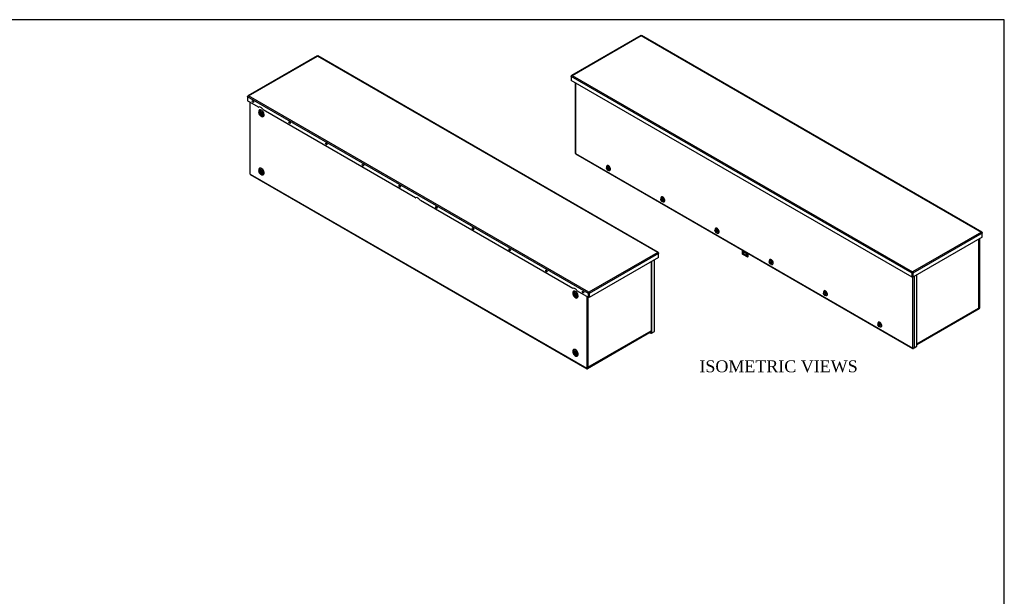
# Model space of a CAD drawing. Header units: inches. Extents: x 1 to 240, y -1 to 159.
# Tile 11 of 11: x 115 to 240, y 87 to 159. Entities that reach past the tile are written whole.
import ezdxf
from ezdxf.enums import TextEntityAlignment as Align

# ---------------------------------------------------------------- set-up
doc = ezdxf.new("R2010")
doc.units = ezdxf.units.IN
doc.header["$MEASUREMENT"] = 0
for name, color, linetype in [('COM55240', 7, 'Continuous'), ('COM70472-33', 7, 'Continuous'), ('COM70473-33', 7, 'Continuous'), ('COM70474-5', 7, 'Continuous'), ('COM70985-13', 7, 'Continuous'), ('Default', 7, 'Continuous'), ('SCS19475', 7, 'Continuous')]:
    doc.layers.add(name, color=color, linetype=linetype)
doc.styles.add('SEACAD_Times_New_Roman', font='times.ttf')

# ---------------------------------------------------------------- blocks, each defined once
blk = doc.blocks.new('SE')
at = {"layer": 'COM55240', "color": 7, "linetype": 'Continuous'}
for p, q in [((206.52, 130.18), (206.52, 129.73)), ((206.57, 129.65), (207.19, 129.3)), ((206.61, 130.13), (206.61, 130.04)), ((206.61, 130.04), (206.61, 130.04)), ((206.61, 130.04), (206.61, 130.04)), ((206.79, 129.94), (206.61, 130.04)), ((206.63, 130.12), (206.62, 130.07)), ((206.62, 130.07), (206.79, 129.97)), ((207.03, 129.72), (206.72, 129.9)), ((206.76, 129.67), (206.72, 129.64)), ((206.72, 129.64), (207.03, 129.46)), ((206.76, 129.67), (207.07, 129.49)), ((206.79, 129.94), (206.79, 130.03)), ((206.79, 129.94), (206.79, 129.94)), ((206.79, 129.94), (206.79, 129.94)), ((207.07, 129.49), (207.03, 129.46)), ((207.21, 129.3), (207.25, 129.33)), ((207.23, 129.32), (207.23, 129.78)), ((207.23, 129.32), (207.27, 129.35)), ((207.27, 129.35), (207.27, 129.75))]:
    blk.add_line(p, q, dxfattribs=at)
for centre, major_axis, start_param, end_param in [((206.6, 129.73), (-0.062, 0.108), 1.209429, 1.932163), ((206.67, 130.07), (-0.043, -0.0745), 5.061455, 5.497787), ((206.72, 129.77), (0.078, -0.135), 2.356194, 5.497787), ((206.76, 129.79), (0.078, -0.135), 3.402495, 5.497787), ((206.85, 129.97), (-0.043, -0.0745), -0.828194, -0.785398), ((207.05, 129.86), (-0.0312, 0.0541), 0.493011, 4.219378), ((207.03, 129.59), (-0.078, 0.135), 2.356194, 5.497787), ((207.09, 129.89), (-0.0312, 0.0541), 1.458944, 2.440725), ((207.07, 129.61), (-0.078, 0.135), 2.356194, 2.88069), ((207.15, 129.41), (-0.063, 0.108), 2.780226, 3.50296), ((207.19, 129.43), (-0.062, 0.108), 3.141593, 3.50296)]:
    blk.add_ellipse(centre, major_axis=major_axis, ratio=0.57735, start_param=start_param, end_param=end_param, dxfattribs=at)
at = {"layer": 'COM70472-33', "color": 7, "linetype": 'Continuous'}
for p, q in [((236.42, 122.84), (236.42, 131.58)), ((236.47, 122.87), (236.47, 131.61)), ((236.42, 122.84), (236.35, 122.88)), ((236.4, 122.79), (228.55, 118.26)), ((236.4, 122.74), (228.55, 118.21)), ((236.32, 122.84), (236.4, 122.79))]:
    blk.add_line(p, q, dxfattribs=at)
for major_axis in [(-0.054, -0.0935), (-0.018, -0.0312)]:
    blk.add_ellipse((236.4, 122.82), major_axis=major_axis, ratio=0.57735, start_param=0.785398, end_param=2.356194, dxfattribs=at)
at = {"layer": 'COM70473-33', "color": 7, "linetype": 'Continuous'}
for p, q in [((185.48, 151.25), (185.48, 142.41)), ((185.52, 151.23), (185.52, 142.36)), ((185.53, 142.36), (185.52, 142.36)), ((185.53, 142.34), (185.53, 142.36)), ((185.53, 142.34), (228.02, 117.81)), ((185.55, 142.29), (228.04, 117.76)), ((189.44, 140.68), (189.42, 140.56)), ((189.6, 140.25), (189.71, 140.2)), ((196.27, 136.74), (196.26, 136.61)), ((196.44, 136.31), (196.55, 136.26)), ((203.11, 132.79), (203.1, 132.67)), ((203.27, 132.36), (203.39, 132.31)), ((209.95, 128.84), (209.93, 128.72)), ((210.11, 128.41), (210.22, 128.36)), ((228.03, 117.82), (228.03, 126.74)), ((228.19, 126.82), (228.19, 117.82)), ((228.55, 118.03), (228.55, 127.03)), ((216.78, 124.9), (216.77, 124.77)), ((216.95, 124.47), (217.06, 124.42)), ((223.62, 120.95), (223.61, 120.82)), ((223.78, 120.52), (223.9, 120.47)), ((228.19, 117.82), (228.55, 118.03)), ((228.02, 117.82), (228.02, 117.81)), ((228.03, 117.82), (228.02, 117.82)), ((228.19, 117.82), (228.1, 117.77))]:
    blk.add_line(p, q, dxfattribs=at)
for centre, major_axis, start_param, end_param in [((185.59, 142.41), (0.108, 0), 3.141593, 3.926991), ((185.6, 142.39), (0.054, 0.0935), 2.356194, 3.141593), ((189.58, 140.45), (0.112, -0.194), 0, 3.926991), ((189.68, 140.51), (-0.175, 0.304), 0, 0.661978), ((189.68, 140.51), (-0.175, 0.304), 2.479614, 6.283185), ((189.58, 140.45), (0.112, -0.194), 5.379796, 6.283185), ((196.42, 136.5), (0.112, -0.194), 0, 3.926991), ((196.52, 136.56), (-0.175, 0.304), 0, 0.661978), ((196.52, 136.56), (-0.175, 0.304), 2.479614, 6.283185), ((196.42, 136.5), (0.112, -0.194), 5.379796, 6.283185), ((203.36, 132.61), (-0.175, 0.304), 0, 0.661978), ((203.36, 132.61), (-0.175, 0.304), 2.479614, 6.283185), ((203.25, 132.55), (0.112, -0.194), 0, 3.926991), ((203.25, 132.55), (0.112, -0.194), 5.379796, 6.283185), ((210.09, 128.61), (0.112, -0.194), 0, 3.926991), ((210.19, 128.66), (-0.175, 0.304), 0, 0.661978), ((210.19, 128.66), (-0.175, 0.304), 2.479614, 6.283185), ((210.09, 128.61), (0.112, -0.194), 5.379796, 6.283185), ((216.93, 124.66), (0.112, -0.194), 0, 3.926991), ((217.03, 124.72), (-0.175, 0.304), 0, 0.661978), ((217.03, 124.72), (-0.175, 0.304), 2.479614, 6.283185), ((216.93, 124.66), (0.112, -0.194), 5.379796, 6.283185), ((223.76, 120.71), (0.112, -0.194), 0, 3.926991), ((223.87, 120.77), (-0.175, 0.304), 0, 0.661978), ((223.87, 120.77), (-0.175, 0.304), 2.479614, 6.283185), ((223.76, 120.71), (0.112, -0.194), 5.379796, 6.283185), ((228.1, 117.85), (0.054, 0.0935), 2.356194, 3.926991), ((228.11, 117.86), (0.108, 0), 3.926991, 5.497787)]:
    blk.add_ellipse(centre, major_axis=major_axis, ratio=0.57735, start_param=start_param, end_param=end_param, dxfattribs=at)
for points in [[(189.54, 140.75), (189.55, 140.75), (189.56, 140.75), (189.58, 140.76), (189.63, 140.74), (189.68, 140.71), (189.74, 140.65), (189.8, 140.58), (189.83, 140.5), (189.86, 140.42), (189.86, 140.38), (189.86, 140.36)], [(196.38, 136.8), (196.38, 136.8), (196.39, 136.81), (196.41, 136.81), (196.46, 136.8), (196.52, 136.76), (196.58, 136.7), (196.63, 136.63), (196.67, 136.55), (196.69, 136.47), (196.69, 136.43), (196.7, 136.42)], [(203.22, 132.85), (203.22, 132.86), (203.23, 132.86), (203.25, 132.86), (203.3, 132.85), (203.36, 132.81), (203.42, 132.76), (203.47, 132.68), (203.51, 132.6), (203.53, 132.53), (203.53, 132.49), (203.53, 132.47)], [(210.05, 128.91), (210.06, 128.91), (210.07, 128.91), (210.09, 128.92), (210.14, 128.9), (210.19, 128.87), (210.25, 128.81), (210.31, 128.74), (210.35, 128.65), (210.37, 128.58), (210.37, 128.54), (210.37, 128.52)], [(216.89, 124.96), (216.89, 124.96), (216.9, 124.96), (216.92, 124.97), (216.97, 124.96), (217.03, 124.92), (217.09, 124.86), (217.14, 124.79), (217.18, 124.71), (217.2, 124.63), (217.21, 124.59), (217.21, 124.57)], [(223.73, 121.01), (223.73, 121.01), (223.74, 121.02), (223.76, 121.02), (223.81, 121.01), (223.87, 120.97), (223.93, 120.92), (223.98, 120.84), (224.02, 120.76), (224.04, 120.68), (224.04, 120.65), (224.04, 120.63)]]:
    blk.add_open_spline(points, degree=3, knots=[0.5107772, 0.5107772, 0.5107772, 0.5107772, 0.5281112, 0.5891376, 0.6462858, 0.7074849, 0.768708, 0.8307774, 0.8933037, 0.9554602, 1, 1, 1, 1], dxfattribs=at)
at = {"layer": 'COM70474-5', "color": 7, "linetype": 'Continuous'}
for p, q in [((236.33, 122.86), (236.33, 131.53)), ((236.36, 122.9), (236.36, 131.54)), ((236.33, 122.86), (236.32, 122.85)), ((228.55, 118.35), (236.32, 122.84)), ((228.55, 118.32), (236.3, 122.79)), ((236.32, 122.85), (236.32, 122.84))]:
    blk.add_line(p, q, dxfattribs=at)
for centre, major_axis, start_param, end_param in [((236.26, 122.9), (-0.108, 0), 2.356194, 3.141593), ((236.24, 122.88), (-0.054, 0.0935), 3.141593, 3.926991)]:
    blk.add_ellipse(centre, major_axis=major_axis, ratio=0.57735, start_param=start_param, end_param=end_param, dxfattribs=at)
at = {"layer": 'COM70985-13', "color": 7, "linetype": 'Continuous'}
for p, q in [((193.75, 157.21), (185.03, 152.17)), ((185.1, 152.17), (193.79, 157.19)), ((193.79, 157.19), (236.68, 132.43)), ((236.75, 132.43), (193.83, 157.21)), ((184.99, 152.06), (184.99, 152.11)), ((184.99, 152.11), (185.01, 152.1)), ((227.94, 127.26), (184.99, 152.06)), ((184.99, 152.06), (184.99, 151.53)), ((227.94, 126.74), (184.99, 151.53)), ((185.1, 152.17), (227.99, 127.41)), ((236.68, 132.43), (227.99, 127.41)), ((236.78, 132.31), (228.04, 127.26)), ((236.78, 131.79), (228.04, 126.74)), ((236.78, 132.37), (236.76, 132.36)), ((236.78, 132.37), (236.78, 132.31)), ((236.78, 131.79), (236.78, 132.31)), ((227.94, 127.26), (227.99, 127.29)), ((227.94, 126.74), (227.94, 127.26)), ((227.94, 126.74), (227.99, 126.77)), ((227.99, 127.35), (227.99, 127.41)), ((227.99, 126.77), (227.99, 127.29)), ((228.04, 127.26), (227.99, 127.29)), ((227.99, 127.29), (227.99, 126.77)), ((228.04, 126.74), (227.99, 126.77)), ((228.04, 127.26), (228.04, 126.74))]:
    blk.add_line(p, q, dxfattribs=at)
for centre, radius, start, end in [((185.16, 152.01), 0.175, 112.835, 165.444), ((236.61, 132.27), 0.175, 14.556, 67.165), ((228.11, 127.28), 0.175, 134.556, 187.165), ((228.07, 127.32), 0.0836, 159.347, 200.4994), ((227.86, 127.28), 0.175, 352.835, 45.444), ((227.91, 127.32), 0.0836, 339.5006, 20.653)]:
    blk.add_arc(centre, radius, start, end, dxfattribs=at)
for points, knots in [([(193.75, 157.21), (193.75, 157.21), (193.76, 157.21), (193.77, 157.2), (193.78, 157.2), (193.79, 157.19)], [0.5, 0.5, 0.5, 0.5, 0.75, 0.75, 1, 1, 1, 1]), ([(193.79, 157.19), (193.8, 157.2), (193.8, 157.2), (193.82, 157.21), (193.82, 157.21), (193.83, 157.21)], [0, 0, 0, 0, 0.25, 0.25, 0.5, 0.5, 0.5, 0.5]), ([(185.1, 152.17), (185.08, 152.18), (185.07, 152.18), (185.05, 152.18), (185.04, 152.18), (185.02, 152.17), (185.01, 152.16), (185, 152.14), (185, 152.13), (184.99, 152.11)], [0, 0, 0, 0, 0.25, 0.25, 0.5, 0.5, 0.75, 0.75, 1, 1, 1, 1]), ([(236.78, 132.37), (236.78, 132.38), (236.78, 132.39), (236.76, 132.41), (236.76, 132.42), (236.74, 132.43), (236.73, 132.43), (236.71, 132.44), (236.69, 132.43), (236.68, 132.43)], [0, 0, 0, 0, 0.25, 0.25, 0.5, 0.5, 0.75, 0.75, 1, 1, 1, 1])]:
    blk.add_open_spline(points, degree=3, knots=knots, dxfattribs=at)
at = {"layer": 'SCS19475', "color": 7, "linetype": 'Continuous'}
for p, q in [((189.42, 140.46), (189.43, 140.46)), ((189.48, 140.42), (189.45, 140.44)), ((189.45, 140.4), (189.48, 140.38)), ((189.48, 140.45), (189.48, 140.42)), ((189.5, 140.44), (189.48, 140.42)), ((189.48, 140.43), (189.5, 140.42)), ((189.48, 140.38), (189.52, 140.4)), ((189.48, 140.38), (189.48, 140.35)), ((189.5, 140.34), (189.48, 140.33)), ((189.5, 140.41), (189.5, 140.44)), ((189.53, 140.39), (189.5, 140.41)), ((189.54, 140.39), (189.5, 140.37)), ((189.5, 140.37), (189.53, 140.35)), ((189.5, 140.34), (189.5, 140.37)), ((189.52, 140.4), (189.52, 140.38)), ((189.54, 140.39), (189.64, 140.33)), ((196.26, 136.51), (196.26, 136.51)), ((196.32, 136.48), (196.29, 136.49)), ((196.29, 136.45), (196.32, 136.43)), ((196.32, 136.5), (196.32, 136.48)), ((196.34, 136.49), (196.32, 136.48)), ((196.32, 136.48), (196.34, 136.47)), ((196.32, 136.43), (196.35, 136.45)), ((196.32, 136.43), (196.32, 136.4)), ((196.34, 136.39), (196.32, 136.38)), ((196.34, 136.46), (196.34, 136.49)), ((196.37, 136.45), (196.34, 136.46)), ((196.38, 136.44), (196.34, 136.42)), ((196.34, 136.42), (196.37, 136.4)), ((196.34, 136.39), (196.34, 136.42)), ((196.36, 136.45), (196.36, 136.43)), ((196.38, 136.44), (196.48, 136.39)), ((203.09, 132.57), (203.1, 132.56)), ((203.15, 132.53), (203.12, 132.55)), ((203.12, 132.5), (203.15, 132.48)), ((203.15, 132.56), (203.15, 132.53)), ((203.17, 132.54), (203.15, 132.53)), ((203.15, 132.48), (203.19, 132.51)), ((203.15, 132.48), (203.15, 132.46)), ((203.16, 132.53), (203.17, 132.52)), ((203.17, 132.45), (203.16, 132.44)), ((203.17, 132.52), (203.17, 132.54)), ((203.2, 132.5), (203.17, 132.52)), ((203.22, 132.5), (203.17, 132.47)), ((203.17, 132.47), (203.2, 132.45)), ((203.17, 132.44), (203.17, 132.47)), ((203.19, 132.5), (203.19, 132.48)), ((203.22, 132.5), (203.32, 132.44)), ((209.93, 128.62), (209.94, 128.62)), ((209.99, 128.58), (209.96, 128.6)), ((209.96, 128.55), (209.99, 128.54)), ((209.99, 128.61), (209.99, 128.58)), ((210.01, 128.59), (209.99, 128.58)), ((209.99, 128.58), (210.01, 128.57)), ((209.99, 128.54), (210.03, 128.56)), ((209.99, 128.54), (209.99, 128.51)), ((210.01, 128.5), (209.99, 128.49)), ((210.01, 128.57), (210.01, 128.6)), ((210.04, 128.55), (210.01, 128.57)), ((210.05, 128.55), (210.01, 128.52)), ((210.01, 128.52), (210.04, 128.51)), ((210.01, 128.5), (210.01, 128.52)), ((210.03, 128.56), (210.03, 128.54)), ((210.05, 128.55), (210.15, 128.49)), ((216.77, 124.67), (216.77, 124.67)), ((216.83, 124.63), (216.8, 124.65)), ((216.8, 124.61), (216.83, 124.59)), ((216.83, 124.66), (216.83, 124.63)), ((216.85, 124.65), (216.83, 124.63)), ((216.83, 124.64), (216.85, 124.63)), ((216.83, 124.59), (216.86, 124.61)), ((216.83, 124.59), (216.83, 124.56)), ((216.85, 124.55), (216.83, 124.54)), ((216.85, 124.62), (216.85, 124.65)), ((216.88, 124.61), (216.85, 124.62)), ((216.89, 124.6), (216.85, 124.58)), ((216.85, 124.58), (216.88, 124.56)), ((216.85, 124.55), (216.85, 124.58)), ((216.87, 124.61), (216.87, 124.59)), ((216.89, 124.6), (216.99, 124.54)), ((223.6, 120.73), (223.61, 120.72)), ((223.66, 120.69), (223.63, 120.7)), ((223.63, 120.66), (223.66, 120.64)), ((223.66, 120.71), (223.66, 120.69)), ((223.68, 120.7), (223.66, 120.69)), ((223.66, 120.64), (223.7, 120.66)), ((223.66, 120.64), (223.66, 120.61)), ((223.67, 120.69), (223.68, 120.68)), ((223.68, 120.61), (223.67, 120.6)), ((223.68, 120.68), (223.68, 120.7)), ((223.71, 120.66), (223.68, 120.68)), ((223.73, 120.65), (223.68, 120.63)), ((223.68, 120.63), (223.71, 120.61)), ((223.68, 120.6), (223.68, 120.63)), ((223.71, 120.66), (223.71, 120.64)), ((223.73, 120.65), (223.83, 120.6))]:
    blk.add_line(p, q, dxfattribs=at)
for centre, radius, start, end in [((189.55, 140.48), 0.135, 115.8743, 172.2081), ((189.64, 140.72), 0.288, 237.5669, 242.4331), ((189.63, 140.44), 0.154, 167.4883, 176.2687), ((189.57, 140.36), 0.0909, 183.4589, 195.9327), ((189.64, 140.58), 0.289, 237.5672, 242.4328), ((189.65, 140.43), 0.154, 167.4878, 176.2693), ((189.59, 140.34), 0.0909, 183.4575, 195.9341), ((189.61, 140.57), 0.199, 244.7363, 278.4329), ((189.61, 140.53), 0.199, 244.7215, 278.4478), ((196.39, 136.53), 0.135, 115.8743, 172.2081), ((196.47, 136.77), 0.288, 237.5669, 242.4331), ((196.47, 136.49), 0.154, 167.4883, 176.2687), ((196.49, 136.48), 0.154, 167.4878, 176.2693), ((196.41, 136.41), 0.0909, 183.4589, 195.9327), ((196.47, 136.63), 0.289, 237.5672, 242.4328), ((196.43, 136.4), 0.0909, 183.4575, 195.9341), ((196.45, 136.63), 0.199, 244.7363, 278.4329), ((196.45, 136.58), 0.199, 244.7215, 278.4478), ((203.23, 132.58), 0.135, 115.8743, 172.2081), ((203.31, 132.55), 0.154, 167.4883, 176.2687), ((203.24, 132.46), 0.0909, 183.4589, 195.9327), ((203.31, 132.82), 0.288, 237.5669, 242.4331), ((203.31, 132.68), 0.289, 237.5672, 242.4328), ((203.33, 132.53), 0.154, 167.4878, 176.2693), ((203.26, 132.45), 0.0909, 183.4575, 195.9341), ((203.29, 132.68), 0.199, 244.7363, 278.4329), ((203.29, 132.63), 0.199, 244.7215, 278.4478), ((210.06, 128.64), 0.135, 115.8743, 172.2081), ((210.15, 128.88), 0.288, 237.5669, 242.4331), ((210.14, 128.6), 0.154, 167.4883, 176.2687), ((210.08, 128.51), 0.0909, 183.4589, 195.9327), ((210.15, 128.73), 0.289, 237.5672, 242.4328), ((210.16, 128.59), 0.154, 167.4878, 176.2693), ((210.1, 128.5), 0.0909, 183.4575, 195.9341), ((210.12, 128.73), 0.199, 244.7363, 278.4329), ((210.12, 128.69), 0.199, 244.7215, 278.4478), ((216.9, 124.69), 0.135, 115.8743, 172.2081), ((216.98, 124.93), 0.288, 237.5669, 242.4331), ((216.98, 124.65), 0.154, 167.4883, 176.2687), ((216.92, 124.57), 0.0909, 183.4589, 195.9327), ((216.98, 124.79), 0.289, 237.5672, 242.4328), ((217, 124.64), 0.154, 167.4878, 176.2693), ((216.94, 124.56), 0.0909, 183.4575, 195.9341), ((216.96, 124.79), 0.199, 244.7363, 278.4329), ((216.96, 124.74), 0.199, 244.7215, 278.4478), ((223.74, 120.74), 0.135, 115.8743, 172.2081), ((223.82, 120.7), 0.154, 167.4883, 176.2687), ((223.75, 120.62), 0.0909, 183.4589, 195.9327), ((223.82, 120.98), 0.288, 237.5669, 242.4331), ((223.82, 120.84), 0.289, 237.5672, 242.4328), ((223.84, 120.69), 0.154, 167.4878, 176.2693), ((223.77, 120.61), 0.0909, 183.4575, 195.9341), ((223.8, 120.84), 0.199, 244.7363, 278.4329), ((223.8, 120.79), 0.199, 244.7215, 278.4478)]:
    blk.add_arc(centre, radius, start, end, dxfattribs=at)
for centre, major_axis, start_param, end_param in [((189.53, 140.42), (-0.08, 0.139), 0.857913, 0.957558), ((189.49, 140.4), (0.0316, -0.0547), 2.596145, 3.476175), ((189.49, 140.4), (-0.0316, 0.0547), 1.236214, 2.116244), ((189.58, 140.45), (-0.089, 0.155), 3.156358, 6.266029), ((189.49, 140.4), (0.0316, -0.0547), 1.236214, 2.116244), ((189.49, 140.4), (-0.0316, 0.0547), 2.596145, 3.476175), ((189.53, 140.42), (0.08, -0.139), 0.613238, 0.957558), ((196.37, 136.47), (-0.08, 0.139), 0.857913, 0.957558), ((196.42, 136.5), (-0.089, 0.155), 3.156358, 6.266029), ((196.33, 136.45), (0.0316, -0.0547), 2.596145, 3.476175), ((196.33, 136.45), (-0.0316, 0.0547), 1.236214, 2.116244), ((196.33, 136.45), (0.0316, -0.0547), 1.236214, 2.116244), ((196.33, 136.45), (-0.0316, 0.0547), 2.596145, 3.476175), ((196.37, 136.47), (0.08, -0.139), 0.613238, 0.957558), ((203.21, 132.53), (-0.08, 0.139), 0.857913, 0.957558), ((203.16, 132.5), (0.0316, -0.0547), 2.596145, 3.476175), ((203.16, 132.5), (-0.0316, 0.0547), 1.236214, 2.116244), ((203.25, 132.55), (-0.089, 0.155), 3.156358, 6.266029), ((203.16, 132.5), (0.0316, -0.0547), 1.236214, 2.116244), ((203.16, 132.5), (-0.0316, 0.0547), 2.596145, 3.476175), ((203.21, 132.53), (0.08, -0.139), 0.613238, 0.957558), ((210.04, 128.58), (-0.08, 0.139), 0.857913, 0.957558), ((210, 128.55), (0.0316, -0.0547), 2.596145, 3.476175), ((210, 128.55), (-0.0316, 0.0547), 1.236214, 2.116244), ((210.09, 128.61), (-0.089, 0.155), 3.156358, 6.266029), ((210, 128.55), (0.0316, -0.0547), 1.236214, 2.116244), ((210, 128.55), (-0.0316, 0.0547), 2.596145, 3.476175), ((210.04, 128.58), (0.08, -0.139), 0.613238, 0.957558), ((216.88, 124.63), (-0.08, 0.139), 0.857913, 0.957558), ((216.84, 124.61), (0.0316, -0.0547), 2.596145, 3.476175), ((216.84, 124.61), (-0.0316, 0.0547), 1.236214, 2.116244), ((216.93, 124.66), (-0.089, 0.155), 3.156358, 6.266029), ((216.84, 124.61), (0.0316, -0.0547), 1.236214, 2.116244), ((216.84, 124.61), (-0.0316, 0.0547), 2.596145, 3.476175), ((216.88, 124.63), (0.08, -0.139), 0.613238, 0.957558), ((223.72, 120.68), (-0.08, 0.139), 0.857913, 0.957558), ((223.67, 120.66), (0.0316, -0.0547), 2.596145, 3.476175), ((223.67, 120.66), (-0.0316, 0.0547), 1.236214, 2.116244), ((223.76, 120.71), (-0.089, 0.155), 3.156358, 6.266029), ((223.67, 120.66), (0.0316, -0.0547), 1.236214, 2.116244), ((223.67, 120.66), (-0.0316, 0.0547), 2.596145, 3.476175), ((223.72, 120.68), (0.08, -0.139), 0.613238, 0.957558)]:
    blk.add_ellipse(centre, major_axis=major_axis, ratio=0.57735, start_param=start_param, end_param=end_param, dxfattribs=at)
for points, knots in [([(189.45, 140.44), (189.44, 140.45), (189.44, 140.45), (189.43, 140.46), (189.42, 140.47), (189.42, 140.48), (189.42, 140.48), (189.42, 140.49), (189.42, 140.49), (189.42, 140.5), (189.42, 140.5), (189.42, 140.51)], [0, 0, 0, 0, 0.25, 0.25, 0.5, 0.5, 0.75, 0.75, 0.875, 0.875, 1, 1, 1, 1]), ([(189.42, 140.46), (189.42, 140.46), (189.42, 140.45), (189.42, 140.44), (189.42, 140.43), (189.42, 140.42), (189.43, 140.42), (189.44, 140.41), (189.44, 140.4), (189.45, 140.4)], [0, 0, 0, 0, 0.25, 0.25, 0.5, 0.5, 0.75, 0.75, 1, 1, 1, 1]), ([(189.42, 140.44), (189.42, 140.42), (189.43, 140.39), (189.46, 140.33), (189.51, 140.29), (189.57, 140.27), (189.62, 140.27), (189.65, 140.28), (189.67, 140.29)], [0, 0, 0, 0, 0.141233, 0.336644, 0.527687, 0.690333, 0.846183, 1, 1, 1, 1]), ([(196.29, 136.49), (196.28, 136.5), (196.27, 136.5), (196.26, 136.51), (196.26, 136.52), (196.25, 136.53), (196.25, 136.54), (196.25, 136.54), (196.25, 136.55), (196.25, 136.55), (196.26, 136.56), (196.26, 136.56)], [0, 0, 0, 0, 0.25, 0.25, 0.5, 0.5, 0.75, 0.75, 0.875, 0.875, 1, 1, 1, 1]), ([(196.26, 136.51), (196.25, 136.51), (196.25, 136.5), (196.25, 136.49), (196.25, 136.49), (196.26, 136.47), (196.26, 136.47), (196.27, 136.46), (196.28, 136.45), (196.29, 136.45)], [0, 0, 0, 0, 0.25, 0.25, 0.5, 0.5, 0.75, 0.75, 1, 1, 1, 1]), ([(196.25, 136.49), (196.26, 136.47), (196.27, 136.44), (196.3, 136.38), (196.35, 136.34), (196.4, 136.32), (196.46, 136.32), (196.49, 136.34), (196.51, 136.35)], [0, 0, 0, 0, 0.141233, 0.336644, 0.527687, 0.690333, 0.846183, 1, 1, 1, 1]), ([(203.12, 132.55), (203.12, 132.55), (203.11, 132.56), (203.1, 132.57), (203.1, 132.57), (203.09, 132.58), (203.09, 132.59), (203.09, 132.6), (203.09, 132.6), (203.09, 132.61), (203.09, 132.61), (203.09, 132.61)], [0, 0, 0, 0, 0.25, 0.25, 0.5, 0.5, 0.75, 0.75, 0.875, 0.875, 1, 1, 1, 1]), ([(203.09, 132.57), (203.09, 132.56), (203.09, 132.56), (203.09, 132.54), (203.09, 132.54), (203.1, 132.53), (203.1, 132.52), (203.11, 132.51), (203.12, 132.51), (203.12, 132.5)], [0, 0, 0, 0, 0.25, 0.25, 0.5, 0.5, 0.75, 0.75, 1, 1, 1, 1]), ([(203.09, 132.54), (203.1, 132.53), (203.1, 132.49), (203.14, 132.44), (203.19, 132.4), (203.24, 132.38), (203.3, 132.38), (203.33, 132.39), (203.34, 132.4)], [0, 0, 0, 0, 0.141233, 0.336644, 0.527687, 0.690333, 0.846183, 1, 1, 1, 1]), ([(209.96, 128.6), (209.95, 128.6), (209.95, 128.61), (209.94, 128.62), (209.93, 128.62), (209.93, 128.64), (209.93, 128.64), (209.93, 128.65), (209.93, 128.65), (209.93, 128.66), (209.93, 128.66), (209.93, 128.66)], [0, 0, 0, 0, 0.25, 0.25, 0.5, 0.5, 0.75, 0.75, 0.875, 0.875, 1, 1, 1, 1]), ([(209.93, 128.62), (209.93, 128.61), (209.93, 128.61), (209.93, 128.6), (209.93, 128.59), (209.93, 128.58), (209.94, 128.57), (209.95, 128.56), (209.95, 128.56), (209.96, 128.55)], [0, 0, 0, 0, 0.25, 0.25, 0.5, 0.5, 0.75, 0.75, 1, 1, 1, 1]), ([(209.93, 128.6), (209.93, 128.58), (209.94, 128.54), (209.97, 128.49), (210.02, 128.45), (210.08, 128.43), (210.13, 128.43), (210.16, 128.44), (210.18, 128.45)], [0, 0, 0, 0, 0.141233, 0.336644, 0.527687, 0.690333, 0.846183, 1, 1, 1, 1]), ([(216.8, 124.65), (216.79, 124.66), (216.78, 124.66), (216.77, 124.67), (216.77, 124.68), (216.77, 124.69), (216.76, 124.69), (216.76, 124.7), (216.76, 124.71), (216.77, 124.71), (216.77, 124.71), (216.77, 124.72)], [0, 0, 0, 0, 0.25, 0.25, 0.5, 0.5, 0.75, 0.75, 0.875, 0.875, 1, 1, 1, 1]), ([(216.77, 124.67), (216.76, 124.67), (216.76, 124.66), (216.76, 124.65), (216.77, 124.64), (216.77, 124.63), (216.77, 124.63), (216.78, 124.62), (216.79, 124.61), (216.8, 124.61)], [0, 0, 0, 0, 0.25, 0.25, 0.5, 0.5, 0.75, 0.75, 1, 1, 1, 1]), ([(216.77, 124.65), (216.77, 124.63), (216.78, 124.6), (216.81, 124.54), (216.86, 124.5), (216.91, 124.48), (216.97, 124.48), (217, 124.5), (217.02, 124.5)], [0, 0, 0, 0, 0.141233, 0.336644, 0.527687, 0.690333, 0.846183, 1, 1, 1, 1]), ([(223.63, 120.7), (223.63, 120.71), (223.62, 120.71), (223.61, 120.72), (223.61, 120.73), (223.6, 120.74), (223.6, 120.75), (223.6, 120.76), (223.6, 120.76), (223.6, 120.76), (223.6, 120.77), (223.6, 120.77)], [0, 0, 0, 0, 0.25, 0.25, 0.5, 0.5, 0.75, 0.75, 0.875, 0.875, 1, 1, 1, 1]), ([(223.6, 120.73), (223.6, 120.72), (223.6, 120.71), (223.6, 120.7), (223.6, 120.7), (223.61, 120.68), (223.61, 120.68), (223.62, 120.67), (223.63, 120.66), (223.63, 120.66)], [0, 0, 0, 0, 0.25, 0.25, 0.5, 0.5, 0.75, 0.75, 1, 1, 1, 1]), ([(223.6, 120.7), (223.61, 120.68), (223.61, 120.65), (223.65, 120.6), (223.7, 120.56), (223.75, 120.54), (223.81, 120.53), (223.84, 120.55), (223.85, 120.56)], [0, 0, 0, 0, 0.141233, 0.336644, 0.527687, 0.690333, 0.846183, 1, 1, 1, 1])]:
    blk.add_open_spline(points, degree=3, knots=knots, dxfattribs=at)
blk = doc.blocks.new('SE1')
at = {"layer": 'COM70472-33', "color": 7, "linetype": 'Continuous'}
for p, q in [((144.5, 139.74), (144.5, 148.78)), ((145.59, 147.59), (145.59, 147.5)), ((145.83, 147.08), (145.91, 147.03)), ((145.59, 140.25), (145.59, 140.15)), ((144.5, 139.74), (186.93, 115.25)), ((144.53, 139.69), (186.95, 115.2)), ((145.83, 139.73), (145.91, 139.68)), ((185.18, 124.73), (185.18, 124.64)), ((185.43, 124.22), (185.51, 124.17)), ((186.93, 124.29), (186.93, 115.25)), ((186.98, 124.26), (186.98, 115.28)), ((195.04, 119.9), (187.01, 115.26)), ((195.04, 119.84), (187.01, 115.2)), ((185.18, 117.38), (185.18, 117.29)), ((185.43, 116.87), (185.51, 116.82)), ((187.01, 115.26), (186.98, 115.28))]:
    blk.add_line(p, q, dxfattribs=at)
for centre, major_axis, start_param, end_param in [((145.92, 147.41), (-0.24, 0.415), 0, 1.013497), ((145.91, 147.41), (0.229, -0.397), 0.07055, 3.926991), ((145.83, 147.36), (-0.171, 0.295), 2.356194, 6.283185), ((145.92, 147.41), (-0.24, 0.415), 5.866574, 6.283185), ((145.92, 147.41), (-0.24, 0.415), 3.462556, 5.866574), ((145.83, 147.36), (-0.171, 0.295), 0, 0.785398), ((145.83, 147.36), (-0.171, 0.295), 0.785398, 2.356194), ((145.86, 147.38), (-0.062, 0.108), 0.419489, 2.722104), ((145.92, 147.41), (-0.24, 0.415), 2.128096, 3.462556), ((145.91, 147.41), (0.229, -0.397), 5.497787, 6.283185), ((145.91, 147.41), (0.229, -0.397), 0, 0.07055), ((145.92, 140.06), (-0.24, 0.415), 0, 1.013497), ((145.91, 140.06), (0.229, -0.397), 0.07055, 3.926991), ((145.83, 140.01), (-0.171, 0.295), 0, 0.785398), ((145.83, 140.01), (-0.171, 0.295), 2.356194, 6.283185), ((145.92, 140.06), (-0.24, 0.415), 5.866574, 6.283185), ((145.92, 140.06), (-0.24, 0.415), 3.462556, 5.866574), ((144.58, 139.79), (0.054, 0.0935), 2.356194, 3.141593), ((145.83, 140.01), (-0.171, 0.295), 0.785398, 2.356194), ((145.86, 140.03), (-0.063, 0.108), 0.419489, 2.722104), ((145.92, 140.06), (-0.24, 0.415), 2.128096, 3.462556), ((145.91, 140.06), (0.229, -0.397), 5.497787, 6.283185), ((145.91, 140.06), (0.229, -0.397), 0, 0.07055), ((185.51, 124.55), (-0.24, 0.415), 0, 1.013497), ((185.51, 124.55), (0.229, -0.397), 0.07055, 3.926991), ((185.43, 124.5), (-0.171, 0.295), 0, 0.785398), ((185.43, 124.5), (-0.171, 0.295), 0.785398, 2.356194), ((185.43, 124.5), (-0.171, 0.295), 2.356194, 6.283185), ((185.51, 124.55), (-0.24, 0.415), 5.866574, 6.283185), ((185.46, 124.51), (-0.063, 0.108), 0.419489, 2.722104), ((185.51, 124.55), (-0.24, 0.415), 3.462556, 5.866574), ((185.51, 124.55), (-0.24, 0.415), 2.128096, 3.462556), ((185.51, 124.55), (0.229, -0.397), 5.497787, 6.283185), ((185.51, 124.55), (0.229, -0.397), 0, 0.07055), ((185.51, 117.2), (-0.24, 0.415), 0, 1.013497), ((185.51, 117.2), (0.229, -0.397), 0.07055, 3.926991), ((185.43, 117.15), (-0.171, 0.295), 0, 0.785398), ((185.43, 117.15), (-0.171, 0.295), 0.785398, 2.356194), ((185.43, 117.15), (-0.171, 0.295), 2.356194, 6.283185), ((185.51, 117.2), (-0.24, 0.415), 5.866574, 6.283185), ((185.46, 117.17), (-0.062, 0.108), 0.419489, 2.722104), ((185.51, 117.2), (-0.24, 0.415), 3.462556, 5.866574), ((185.51, 117.2), (-0.24, 0.415), 2.128096, 3.462556), ((185.51, 117.2), (0.229, -0.397), 5.497787, 6.283185), ((185.51, 117.2), (0.229, -0.397), 0, 0.07055), ((187.01, 115.29), (0.054, 0.0935), 2.356194, 3.926991), ((187.01, 115.29), (0.018, 0.0312), 2.356194, 3.926991)]:
    blk.add_ellipse(centre, major_axis=major_axis, ratio=0.57735, start_param=start_param, end_param=end_param, dxfattribs=at)
for centre, major_axis in [((145.81, 147.35), (0.135, -0.233)), ((145.81, 147.35), (0.062, -0.108)), ((145.81, 140), (0.135, -0.233)), ((145.81, 140), (0.063, -0.108)), ((185.4, 124.49), (0.135, -0.233)), ((185.4, 124.49), (0.063, -0.108)), ((185.4, 117.14), (0.135, -0.233)), ((185.4, 117.14), (0.063, -0.108))]:
    blk.add_ellipse(centre, major_axis=major_axis, ratio=0.57735, dxfattribs=at)
at = {"layer": 'COM70473-33', "color": 7, "linetype": 'Continuous'}
for p, q in [((195.04, 128.67), (195.04, 119.72)), ((195.09, 128.7), (195.09, 119.69)), ((195.46, 119.91), (195.46, 128.91)), ((195.49, 119.95), (195.49, 128.93)), ((195.01, 119.64), (194.85, 119.73)), ((195.01, 119.7), (194.9, 119.76)), ((195.04, 119.72), (195.01, 119.7)), ((195.01, 119.64), (195.01, 119.7)), ((195.09, 119.69), (195.01, 119.64)), ((195.09, 119.69), (195.04, 119.72)), ((195.09, 119.69), (195.46, 119.91))]:
    blk.add_line(p, q, dxfattribs=at)
blk.add_ellipse((195.38, 119.95), major_axis=(-0.108, 0), ratio=0.57735, start_param=2.356194, end_param=3.141593, dxfattribs=at)
at = {"layer": 'COM70474-5', "color": 7, "linetype": 'Continuous'}
for p, q in [((145.86, 140.05), (145.79, 140)), ((145.88, 140), (145.82, 139.96)), ((187.06, 124.21), (187.06, 115.39)), ((187.05, 115.34), (195.04, 119.95)), ((187.07, 115.39), (195.04, 119.99)), ((186.99, 115.34), (186.98, 115.35)), ((187.07, 115.4), (187.06, 115.39)), ((187.07, 115.39), (187.07, 115.4))]:
    blk.add_line(p, q, dxfattribs=at)
for centre, major_axis, start_param, end_param in [((186.98, 115.44), (0.108, 0), 4.712389, 5.497787), ((186.99, 115.43), (-0.054, 0.0935), 2.356194, 3.926991)]:
    blk.add_ellipse(centre, major_axis=major_axis, ratio=0.57735, start_param=start_param, end_param=end_param, dxfattribs=at)
at = {"layer": 'COM70985-13', "color": 7, "linetype": 'Continuous'}
for p, q in [((152.95, 154.63), (144.23, 149.6)), ((144.3, 149.6), (152.99, 154.62)), ((195.88, 129.86), (152.99, 154.62)), ((195.95, 129.85), (153.03, 154.63)), ((144.19, 149.48), (144.19, 149.54)), ((144.19, 149.54), (144.21, 149.53)), ((187.14, 124.69), (144.19, 149.48)), ((144.19, 149.48), (144.19, 148.96)), ((145.57, 148.16), (144.19, 148.96)), ((187.19, 124.84), (144.3, 149.6)), ((145.57, 148.16), (145.6, 148.18)), ((165.37, 136.73), (146.16, 147.82)), ((165.37, 136.73), (165.4, 136.75)), ((185.17, 125.3), (165.96, 136.39)), ((195.88, 129.86), (187.19, 124.84)), ((195.98, 129.74), (187.24, 124.69)), ((195.98, 129.21), (187.24, 124.17)), ((195.98, 129.8), (195.96, 129.79)), ((195.98, 129.8), (195.98, 129.74)), ((195.98, 129.21), (195.98, 129.74)), ((185.17, 125.3), (185.2, 125.32)), ((187.14, 124.17), (185.76, 124.96)), ((187.14, 124.69), (187.19, 124.72)), ((187.14, 124.17), (187.14, 124.69)), ((187.14, 124.17), (187.19, 124.2)), ((187.19, 124.78), (187.19, 124.84)), ((187.24, 124.69), (187.19, 124.72)), ((187.19, 124.72), (187.19, 124.2)), ((187.19, 124.2), (187.19, 124.72)), ((187.24, 124.17), (187.19, 124.2)), ((187.24, 124.69), (187.24, 124.17))]:
    blk.add_line(p, q, dxfattribs=at)
for centre, radius, start, end in [((144.36, 149.44), 0.175, 112.835, 165.444), ((195.81, 129.69), 0.175, 14.556, 67.165), ((187.31, 124.71), 0.175, 134.556, 187.165), ((187.27, 124.75), 0.0836, 159.347, 200.4994), ((187.06, 124.71), 0.175, 352.835, 45.444), ((187.11, 124.75), 0.0836, 339.5006, 20.653)]:
    blk.add_arc(centre, radius, start, end, dxfattribs=at)
for centre, major_axis in [((144.85, 148.89), (-0.062, 0.108)), ((149.48, 146.22), (-0.063, 0.108)), ((154.1, 143.55), (-0.063, 0.108)), ((158.73, 140.87), (-0.062, 0.108)), ((163.35, 138.2), (-0.063, 0.108)), ((167.98, 135.53), (-0.062, 0.108)), ((172.6, 132.86), (-0.063, 0.108)), ((177.23, 130.19), (-0.062, 0.108)), ((181.85, 127.52), (-0.063, 0.108)), ((186.48, 124.85), (-0.063, 0.108))]:
    blk.add_ellipse(centre, major_axis=major_axis, ratio=0.57735, dxfattribs=at)
for centre, major_axis, start_param, end_param in [((144.9, 148.92), (-0.062, 0.108), 0.419489, 2.722104), ((145.87, 147.69), (0.281, -0.487), 1.515126, 3.197263), ((149.53, 146.25), (-0.062, 0.108), 0.419489, 2.722104), ((154.15, 143.57), (-0.062, 0.108), 0.419489, 2.722104), ((158.78, 140.9), (-0.062, 0.108), 0.419489, 2.722104), ((163.4, 138.23), (-0.063, 0.108), 0.419489, 2.722104), ((165.66, 136.26), (0.281, -0.487), 1.515126, 3.197263), ((168.03, 135.56), (-0.063, 0.108), 0.419489, 2.722104), ((172.65, 132.89), (-0.063, 0.108), 0.419489, 2.722104), ((177.28, 130.22), (-0.062, 0.108), 0.419489, 2.722104), ((181.91, 127.55), (-0.063, 0.108), 0.419489, 2.722104), ((185.46, 124.83), (0.281, -0.487), 1.515126, 3.197263), ((186.53, 124.88), (-0.063, 0.108), 0.419489, 2.722104)]:
    blk.add_ellipse(centre, major_axis=major_axis, ratio=0.57735, start_param=start_param, end_param=end_param, dxfattribs=at)
for points, knots in [([(152.95, 154.63), (152.95, 154.64), (152.96, 154.64), (152.97, 154.63), (152.98, 154.63), (152.99, 154.62)], [0.5, 0.5, 0.5, 0.5, 0.75, 0.75, 1, 1, 1, 1]), ([(152.99, 154.62), (153, 154.63), (153, 154.63), (153.02, 154.64), (153.02, 154.64), (153.03, 154.63)], [0, 0, 0, 0, 0.25, 0.25, 0.5, 0.5, 0.5, 0.5]), ([(144.3, 149.6), (144.28, 149.61), (144.27, 149.61), (144.25, 149.61), (144.24, 149.6), (144.22, 149.59), (144.21, 149.59), (144.2, 149.57), (144.2, 149.56), (144.19, 149.54)], [0, 0, 0, 0, 0.25, 0.25, 0.5, 0.5, 0.75, 0.75, 1, 1, 1, 1]), ([(195.98, 129.8), (195.98, 129.81), (195.98, 129.82), (195.96, 129.84), (195.96, 129.85), (195.94, 129.86), (195.93, 129.86), (195.9, 129.86), (195.89, 129.86), (195.88, 129.86)], [0, 0, 0, 0, 0.25, 0.25, 0.5, 0.5, 0.75, 0.75, 1, 1, 1, 1])]:
    blk.add_open_spline(points, degree=3, knots=knots, dxfattribs=at)
blk = doc.blocks.new('BORDER')
at = {"layer": 'Default', "color": 7, "linetype": 'Continuous'}
for p, q in [((0, 27.86), (-41.86, 27.86)), ((0, 0), (0, 27.86))]:
    blk.add_line(p, q, dxfattribs=at)

msp = doc.modelspace()

# ---------------------------------------------------------------- block references
at = {"layer": 'Default', "color": 7, "xscale": 5.7, "yscale": 5.7, "zscale": 5.7}
msp.add_blockref('BORDER', (239.562, 0.401), dxfattribs=at)
at = {"layer": 'Default'}
for name in ['SE', 'SE1']:
    msp.add_blockref(name, (0, 0), dxfattribs=at)

# ---------------------------------------------------------------- texts
at = {"layer": 'Default', "color": 7, "linetype": 'Continuous', "style": 'SEACAD_Times_New_Roman'}
msp.add_text('ISOMETRIC VIEWS', height=1.5, dxfattribs=at).set_placement((201.131, 116.255), align=Align.TOP_LEFT)

doc.saveas('drawing.dxf')
